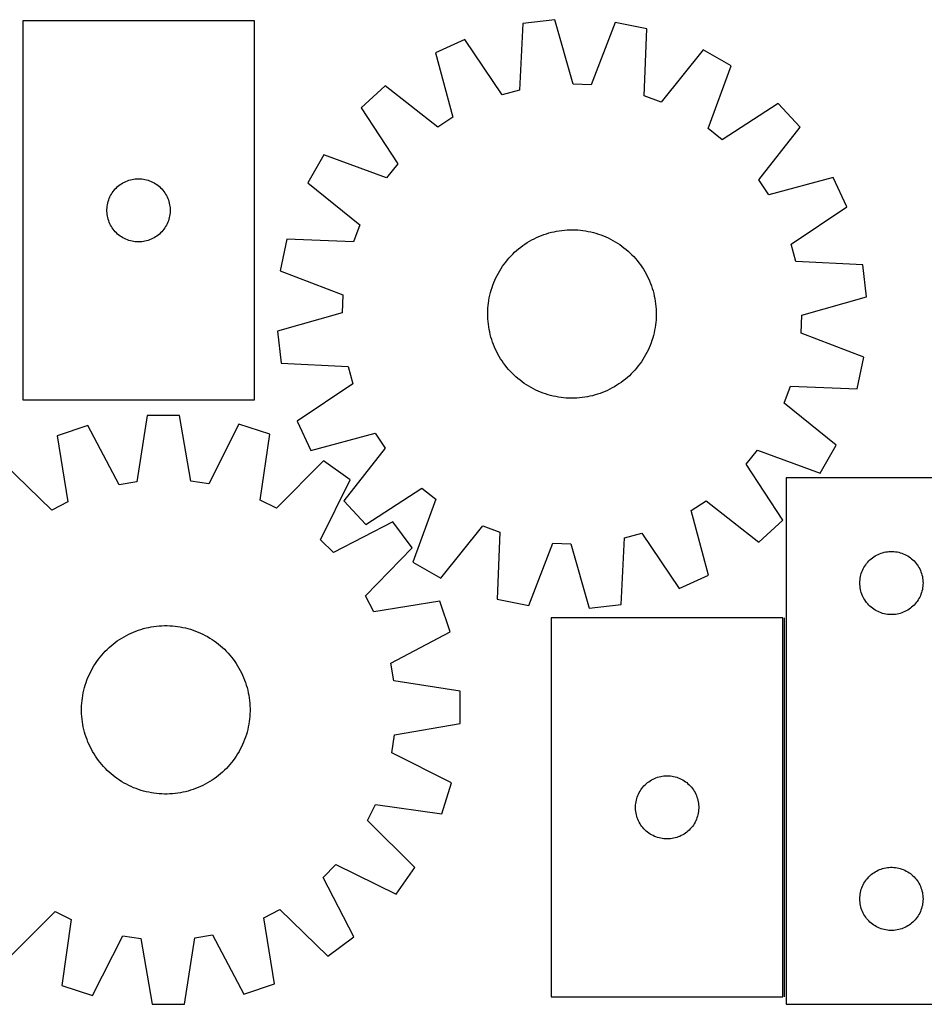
# Model space of a CAD drawing. Header units: millimetres. Extents: x 8 to 1493, y 7 to 474.
# Tile 3 of 4: x 784 to 1214, y 7 to 474. Entities that reach past the tile are written whole.
import ezdxf

# ---------------------------------------------------------------- set-up
doc = ezdxf.new("R2010")
doc.units = ezdxf.units.MM
doc.layers.add('COMMON', color=5, linetype='CONTINUOUS', true_color=0x0000ff)
doc.layers.add('CUT', color=7, linetype='CONTINUOUS', true_color=0x000000)

msp = doc.modelspace()

# ---------------------------------------------------------------- linework, layer by layer
at = {"layer": 'COMMON'}
msp.add_line((1147.307069, 10.062282), (1147.307069, 190.062282), dxfattribs=at)
at = {"layer": 'CUT'}
for p, q in [((785.541404, 473.62527), (785.541404, 293.62527)), ((895.541404, 473.62527), (785.541404, 473.62527)), ((895.541404, 293.62527), (895.541404, 473.62527)), ((1023.006571, 472.435913), (1021.423309, 440.711032)), ((1038.294958, 474.166745), (1023.006571, 472.435913)), ((1046.930534, 443.598762), (1038.294958, 474.166745)), ((1066.805747, 472.901536), (1055.496448, 443.218637)), ((1081.880723, 469.823284), (1066.805747, 472.901536)), ((1080.647618, 438.082865), (1081.880723, 469.823284)), ((995.500229, 464.82888), (981.494966, 458.458389)), ((1013.159176, 438.42554), (995.500229, 464.82888)), ((981.494966, 458.458389), (989.792721, 427.79698)), ((1108.605123, 459.80968), (1088.67682, 435.074331)), ((1121.991046, 452.223665), (1108.605123, 459.80968)), ((1111.009964, 422.417783), (1121.991046, 452.223665)), ((957.685582, 442.723743), (946.334375, 432.337183)), ((982.639319, 423.06959), (957.685582, 442.723743)), ((1021.423309, 440.711032), (1013.159176, 438.42554)), ((1055.496448, 443.218637), (1046.930534, 443.598762)), ((1088.67682, 435.074331), (1080.647618, 438.082865)), ((946.334375, 432.337183), (963.700906, 405.740597)), ((1144.313087, 434.441868), (1117.716501, 417.075338)), ((1154.699648, 423.090661), (1144.313087, 434.441868)), ((989.792721, 427.79698), (982.639319, 423.06959)), ((1117.716501, 417.075338), (1111.009964, 422.417783)), ((1135.045494, 398.136924), (1154.699648, 423.090661)), ((928.552579, 410.015141), (920.966563, 396.629219)), ((958.35846, 399.034059), (928.552579, 410.015141)), ((963.700906, 405.740597), (958.35846, 399.034059)), ((834.534595, 397.370024), (835.250123, 397.661023)), ((835.250123, 397.661023), (835.979682, 397.914801)), ((835.979682, 397.914801), (836.721337, 398.130686)), ((836.721337, 398.130686), (837.473123, 398.308106)), ((837.473123, 398.308106), (838.233045, 398.446589)), ((838.233045, 398.446589), (838.999089, 398.545768)), ((838.999089, 398.545768), (839.769223, 398.605382)), ((839.769223, 398.605382), (840.541404, 398.62527)), ((840.541404, 398.62527), (841.313585, 398.605382)), ((841.313585, 398.605382), (842.083719, 398.545768)), ((842.083719, 398.545768), (842.849763, 398.446589)), ((842.849763, 398.446589), (843.609685, 398.308106)), ((843.609685, 398.308106), (844.361471, 398.130686)), ((844.361471, 398.130686), (845.103127, 397.914801)), ((845.103127, 397.914801), (845.832685, 397.661023)), ((845.832685, 397.661023), (846.548213, 397.370024)), ((1139.772884, 390.983522), (1135.045494, 398.136924)), ((1170.434293, 399.281278), (1139.772884, 390.983522)), ((1176.804784, 385.276014), (1170.434293, 399.281278)), ((828.543815, 392.628484), (829.023197, 393.234168)), ((829.023197, 393.234168), (829.533124, 393.81437)), ((829.533124, 393.81437), (830.072242, 394.367553)), ((830.072242, 394.367553), (830.639122, 394.892249)), ((830.639122, 394.892249), (831.232262, 395.387067)), ((831.232262, 395.387067), (831.850088, 395.850695)), ((831.850088, 395.850695), (832.490961, 396.281904)), ((832.490961, 396.281904), (833.153183, 396.679549)), ((833.153183, 396.679549), (833.834997, 397.042576)), ((833.834997, 397.042576), (834.534595, 397.370024)), ((846.548213, 397.370024), (847.247811, 397.042576)), ((847.247811, 397.042576), (847.929625, 396.679549)), ((847.929625, 396.679549), (848.591847, 396.281904)), ((848.591847, 396.281904), (849.232721, 395.850695)), ((849.232721, 395.850695), (849.850546, 395.387067)), ((849.850546, 395.387067), (850.443686, 394.892249)), ((850.443686, 394.892249), (851.010566, 394.367553)), ((851.010566, 394.367553), (851.549685, 393.81437)), ((851.549685, 393.81437), (852.059611, 393.234168)), ((852.059611, 393.234168), (852.538993, 392.628484)), ((920.966563, 396.629219), (945.701912, 376.700916)), ((826.139156, 387.817555), (826.374066, 388.553406)), ((826.374066, 388.553406), (826.646545, 389.276189)), ((826.646545, 389.276189), (826.95587, 389.983986)), ((826.95587, 389.983986), (827.301222, 390.674921)), ((827.301222, 390.674921), (827.681685, 391.347162)), ((827.681685, 391.347162), (828.096249, 391.998926)), ((828.096249, 391.998926), (828.543815, 392.628484)), ((852.538993, 392.628484), (852.986559, 391.998926)), ((852.986559, 391.998926), (853.401123, 391.347162)), ((853.401123, 391.347162), (853.781586, 390.674921)), ((853.781586, 390.674921), (854.126938, 389.983986)), ((854.126938, 389.983986), (854.436264, 389.276189)), ((854.436264, 389.276189), (854.708743, 388.553406)), ((854.708743, 388.553406), (854.943652, 387.817555)), ((825.546377, 384.011489), (825.586141, 384.782902)), ((825.546377, 383.239052), (825.546377, 384.011489)), ((825.586141, 384.782902), (825.665564, 385.551246)), ((825.665564, 385.551246), (825.784435, 386.314482)), ((825.784435, 386.314482), (825.942438, 387.070586)), ((825.942438, 387.070586), (826.139156, 387.817555)), ((854.943652, 387.817555), (855.14037, 387.070586)), ((855.14037, 387.070586), (855.298373, 386.314482)), ((855.298373, 386.314482), (855.417244, 385.551246)), ((855.417244, 385.551246), (855.496667, 384.782902)), ((855.496667, 384.782902), (855.536431, 384.011489)), ((855.536431, 384.011489), (855.536431, 383.239052)), ((1150.401444, 367.617067), (1176.804784, 385.276014)), ((825.586141, 382.467638), (825.546377, 383.239052)), ((825.665564, 381.699295), (825.586141, 382.467638)), ((825.784435, 380.936059), (825.665564, 381.699295)), ((825.942438, 380.179954), (825.784435, 380.936059)), ((826.139156, 379.432986), (825.942438, 380.179954)), ((826.374066, 378.697135), (826.139156, 379.432986)), ((854.943652, 379.432986), (854.708743, 378.697135)), ((855.14037, 380.179954), (854.943652, 379.432986)), ((855.298373, 380.936059), (855.14037, 380.179954)), ((855.417244, 381.699295), (855.298373, 380.936059)), ((855.496667, 382.467638), (855.417244, 381.699295)), ((855.536431, 383.239052), (855.496667, 382.467638)), ((826.646545, 377.974352), (826.374066, 378.697135)), ((826.95587, 377.266554), (826.646545, 377.974352)), ((827.301222, 376.575619), (826.95587, 377.266554)), ((827.681685, 375.903378), (827.301222, 376.575619)), ((828.096249, 375.251614), (827.681685, 375.903378)), ((828.543815, 374.622056), (828.096249, 375.251614)), ((829.023197, 374.016373), (828.543815, 374.622056)), ((852.538993, 374.622056), (852.059611, 374.016373)), ((852.986559, 375.251614), (852.538993, 374.622056)), ((853.401123, 375.903378), (852.986559, 375.251614)), ((853.781586, 376.575619), (853.401123, 375.903378)), ((854.126938, 377.266554), (853.781586, 376.575619)), ((854.436264, 377.974352), (854.126938, 377.266554)), ((854.708743, 378.697135), (854.436264, 377.974352)), ((945.701912, 376.700916), (942.693379, 368.671713)), ((1040.319374, 373.938966), (1041.564307, 374.109701)), ((1041.564307, 374.109701), (1042.813987, 374.241248)), ((1042.813987, 374.241248), (1044.067184, 374.333477)), ((1044.067184, 374.333477), (1045.322658, 374.386296)), ((1045.322658, 374.386296), (1046.579173, 374.399654)), ((1046.579173, 374.399654), (1047.835487, 374.373537)), ((1047.835487, 374.373537), (1049.09036, 374.307971)), ((1049.09036, 374.307971), (1050.342555, 374.203021)), ((1050.342555, 374.203021), (1051.590836, 374.058791)), ((829.533124, 373.43617), (829.023197, 374.016373)), ((830.072242, 372.882987), (829.533124, 373.43617)), ((830.639122, 372.358291), (830.072242, 372.882987)), ((831.232262, 371.863473), (830.639122, 372.358291)), ((831.850088, 371.399845), (831.232262, 371.863473)), ((832.490961, 370.968637), (831.850088, 371.399845)), ((833.153183, 370.570992), (832.490961, 370.968637)), ((833.834997, 370.207964), (833.153183, 370.570992)), ((834.534595, 369.880517), (833.834997, 370.207964)), ((835.250123, 369.589518), (834.534595, 369.880517)), ((835.979682, 369.33574), (835.250123, 369.589518)), ((845.832685, 369.589518), (845.103127, 369.33574)), ((846.548213, 369.880517), (845.832685, 369.589518)), ((847.247811, 370.207964), (846.548213, 369.880517)), ((847.929625, 370.570992), (847.247811, 370.207964)), ((848.591847, 370.968637), (847.929625, 370.570992)), ((849.232721, 371.399845), (848.591847, 370.968637)), ((849.850546, 371.863473), (849.232721, 371.399845)), ((850.443686, 372.358291), (849.850546, 371.863473)), ((851.010566, 372.882987), (850.443686, 372.358291)), ((851.549685, 373.43617), (851.010566, 372.882987)), ((852.059611, 374.016373), (851.549685, 373.43617)), ((910.95296, 369.904819), (907.874708, 354.829842)), ((942.693379, 368.671713), (910.95296, 369.904819)), ((1026.189496, 368.932793), (1027.284152, 369.549829)), ((1027.284152, 369.549829), (1028.39765, 370.132176)), ((1028.39765, 370.132176), (1029.528891, 370.67926)), ((1029.528891, 370.67926), (1030.676758, 371.190542)), ((1030.676758, 371.190542), (1031.840118, 371.665515)), ((1031.840118, 371.665515), (1033.017824, 372.103712)), ((1033.017824, 372.103712), (1034.208712, 372.504701)), ((1034.208712, 372.504701), (1035.411608, 372.868085)), ((1035.411608, 372.868085), (1036.625325, 373.193505)), ((1036.625325, 373.193505), (1037.848664, 373.480641)), ((1037.848664, 373.480641), (1039.080419, 373.72921)), ((1039.080419, 373.72921), (1040.319374, 373.938966)), ((1051.590836, 374.058791), (1052.83397, 373.875422)), ((1052.83397, 373.875422), (1054.070731, 373.653096)), ((1054.070731, 373.653096), (1055.299899, 373.392032)), ((1055.299899, 373.392032), (1056.520259, 373.092488)), ((1056.520259, 373.092488), (1057.730609, 372.754759)), ((1057.730609, 372.754759), (1058.929753, 372.379179)), ((1058.929753, 372.379179), (1060.116508, 371.966118)), ((1060.116508, 371.966118), (1061.289703, 371.515984)), ((1061.289703, 371.515984), (1062.44818, 371.029221)), ((1062.44818, 371.029221), (1063.590795, 370.50631)), ((1063.590795, 370.50631), (1064.716422, 369.947766)), ((1064.716422, 369.947766), (1065.823949, 369.354141)), ((836.721337, 369.119854), (835.979682, 369.33574)), ((837.473123, 368.942435), (836.721337, 369.119854)), ((838.233045, 368.803952), (837.473123, 368.942435)), ((838.999089, 368.704772), (838.233045, 368.803952)), ((839.769223, 368.645159), (838.999089, 368.704772)), ((840.541404, 368.62527), (839.769223, 368.645159)), ((841.313585, 368.645159), (840.541404, 368.62527)), ((842.083719, 368.704772), (841.313585, 368.645159)), ((842.849763, 368.803952), (842.083719, 368.704772)), ((843.609685, 368.942435), (842.849763, 368.803952)), ((844.361471, 369.119854), (843.609685, 368.942435)), ((845.103127, 369.33574), (844.361471, 369.119854)), ((1020.076287, 364.538537), (1021.035933, 365.349762)), ((1021.035933, 365.349762), (1022.020587, 366.130443)), ((1022.020587, 366.130443), (1023.029277, 366.879811)), ((1023.029277, 366.879811), (1024.061008, 367.597125)), ((1024.061008, 367.597125), (1025.11476, 368.281677)), ((1025.11476, 368.281677), (1026.189496, 368.932793)), ((1065.823949, 369.354141), (1066.912284, 368.726021)), ((1066.912284, 368.726021), (1067.980352, 368.064025)), ((1067.980352, 368.064025), (1069.027098, 367.368807)), ((1069.027098, 367.368807), (1070.051491, 366.641054)), ((1070.051491, 366.641054), (1071.05252, 365.881482)), ((1071.05252, 365.881482), (1072.029195, 365.090842)), ((1072.029195, 365.090842), (1072.980554, 364.269914)), ((1152.686937, 359.352934), (1150.401444, 367.617067)), ((1015.685402, 360.053291), (1016.50633, 361.00465)), ((1016.50633, 361.00465), (1017.356735, 361.929754)), ((1017.356735, 361.929754), (1018.23578, 362.827689)), ((1018.23578, 362.827689), (1019.142595, 363.69757)), ((1019.142595, 363.69757), (1020.076287, 364.538537)), ((1072.980554, 364.269914), (1073.905658, 363.419508)), ((1073.905658, 363.419508), (1074.803593, 362.540464)), ((1074.803593, 362.540464), (1075.673474, 361.633648)), ((1075.673474, 361.633648), (1076.514442, 360.699956)), ((1076.514442, 360.699956), (1077.325666, 359.74031)), ((1012.050222, 354.936379), (1012.712218, 356.004447)), ((1012.712218, 356.004447), (1013.407436, 357.051194)), ((1013.407436, 357.051194), (1014.13519, 358.075587)), ((1014.13519, 358.075587), (1014.894762, 359.076615)), ((1014.894762, 359.076615), (1015.685402, 360.053291)), ((1077.325666, 359.74031), (1078.106348, 358.755656)), ((1078.106348, 358.755656), (1078.855715, 357.746966)), ((1078.855715, 357.746966), (1079.573029, 356.715236)), ((1079.573029, 356.715236), (1080.257581, 355.661483)), ((1080.257581, 355.661483), (1080.908697, 354.586748)), ((1184.411817, 357.769672), (1152.686937, 359.352934)), ((1186.142649, 342.481285), (1184.411817, 357.769672)), ((907.874708, 354.829842), (937.557607, 343.520543)), ((1009.747022, 350.472275), (1010.269934, 351.614891)), ((1010.269934, 351.614891), (1010.828477, 352.740518)), ((1010.828477, 352.740518), (1011.422102, 353.848045)), ((1011.422102, 353.848045), (1012.050222, 354.936379)), ((1080.908697, 354.586748), (1081.525733, 353.492091)), ((1081.525733, 353.492091), (1082.10808, 352.378593)), ((1082.10808, 352.378593), (1082.655165, 351.247352)), ((1082.655165, 351.247352), (1083.166446, 350.099485)), ((1008.021484, 345.754705), (1008.397065, 346.953849)), ((1008.397065, 346.953849), (1008.810126, 348.140604)), ((1008.810126, 348.140604), (1009.26026, 349.313798)), ((1009.26026, 349.313798), (1009.747022, 350.472275)), ((1083.166446, 350.099485), (1083.64142, 348.936125)), ((1083.64142, 348.936125), (1084.079617, 347.75842)), ((1084.079617, 347.75842), (1084.480605, 346.567531)), ((1084.480605, 346.567531), (1084.843989, 345.364635)), ((937.557607, 343.520543), (937.177482, 334.95463)), ((1006.900821, 340.858066), (1007.123147, 342.094827)), ((1007.123147, 342.094827), (1007.384211, 343.323994)), ((1007.384211, 343.323994), (1007.683756, 344.544355)), ((1007.683756, 344.544355), (1008.021484, 345.754705)), ((1084.843989, 345.364635), (1085.16941, 344.150919)), ((1085.16941, 344.150919), (1085.456546, 342.927579)), ((1085.456546, 342.927579), (1085.705114, 341.695824)), ((1085.705114, 341.695824), (1085.91487, 340.456869)), ((1155.574666, 333.845709), (1186.142649, 342.481285)), ((1006.402706, 335.859582), (1006.468272, 337.114456)), ((1006.468272, 337.114456), (1006.573222, 338.366651)), ((1006.573222, 338.366651), (1006.717452, 339.614932)), ((1006.717452, 339.614932), (1006.900821, 340.858066)), ((1085.91487, 340.456869), (1086.085605, 339.211937)), ((1086.085605, 339.211937), (1086.217152, 337.962256)), ((1086.217152, 337.962256), (1086.309381, 336.70906)), ((1086.309381, 336.70906), (1086.3622, 335.453585)), ((937.177482, 334.95463), (906.609499, 326.319054)), ((1006.376589, 334.603268), (1006.402706, 335.859582)), ((1006.389947, 333.346754), (1006.376589, 334.603268)), ((1006.442767, 332.091279), (1006.389947, 333.346754)), ((1006.534995, 330.838083), (1006.442767, 332.091279)), ((1086.349441, 332.940757), (1086.283876, 331.685883)), ((1086.375558, 334.197071), (1086.349441, 332.940757)), ((1086.3622, 335.453585), (1086.375558, 334.197071)), ((1155.194541, 325.279796), (1155.574666, 333.845709)), ((1006.666542, 329.588402), (1006.534995, 330.838083)), ((1006.837278, 328.34347), (1006.666542, 329.588402)), ((1007.047033, 327.104515), (1006.837278, 328.34347)), ((1085.851327, 327.942273), (1085.629, 326.705512)), ((1086.034695, 329.185407), (1085.851327, 327.942273)), ((1086.178926, 330.433688), (1086.034695, 329.185407)), ((1086.283876, 331.685883), (1086.178926, 330.433688)), ((906.609499, 326.319054), (908.340331, 311.030667)), ((1007.295602, 325.87276), (1007.047033, 327.104515)), ((1007.582738, 324.64942), (1007.295602, 325.87276)), ((1007.908159, 323.435704), (1007.582738, 324.64942)), ((1008.271543, 322.232808), (1007.908159, 323.435704)), ((1084.730663, 323.045634), (1084.355083, 321.84649)), ((1085.068392, 324.255984), (1084.730663, 323.045634)), ((1085.367936, 325.476345), (1085.068392, 324.255984)), ((1085.629, 326.705512), (1085.367936, 325.476345)), ((1184.87744, 313.970497), (1155.194541, 325.279796)), ((1008.672531, 321.041919), (1008.271543, 322.232808)), ((1009.110728, 319.864214), (1008.672531, 321.041919)), ((1009.585702, 318.700854), (1009.110728, 319.864214)), ((1010.096983, 317.552987), (1009.585702, 318.700854)), ((1083.005125, 318.328064), (1082.482214, 317.185448)), ((1083.491888, 319.486541), (1083.005125, 318.328064)), ((1083.942022, 320.659735), (1083.491888, 319.486541)), ((1084.355083, 321.84649), (1083.942022, 320.659735)), ((1010.644067, 316.421746), (1010.096983, 317.552987)), ((1011.226415, 315.308248), (1010.644067, 316.421746)), ((1011.843451, 314.213591), (1011.226415, 315.308248)), ((1012.494566, 313.138856), (1011.843451, 314.213591)), ((1080.701925, 313.86396), (1080.03993, 312.795892)), ((1081.330046, 314.952294), (1080.701925, 313.86396)), ((1081.92367, 316.059821), (1081.330046, 314.952294)), ((1082.482214, 317.185448), (1081.92367, 316.059821)), ((1181.799188, 298.89552), (1184.87744, 313.970497)), ((908.340331, 311.030667), (940.065211, 309.447405)), ((940.065211, 309.447405), (942.350703, 301.183272)), ((1013.179119, 312.085103), (1012.494566, 313.138856)), ((1013.896433, 311.053373), (1013.179119, 312.085103)), ((1014.6458, 310.044683), (1013.896433, 311.053373)), ((1015.426481, 309.060029), (1014.6458, 310.044683)), ((1016.237706, 308.100383), (1015.426481, 309.060029)), ((1077.066746, 308.747048), (1076.245818, 307.795689)), ((1077.857386, 309.723724), (1077.066746, 308.747048)), ((1078.616958, 310.724752), (1077.857386, 309.723724)), ((1079.344712, 311.749145), (1078.616958, 310.724752)), ((1080.03993, 312.795892), (1079.344712, 311.749145)), ((1017.078674, 307.166691), (1016.237706, 308.100383)), ((1017.948555, 306.259876), (1017.078674, 307.166691)), ((1018.84649, 305.380831), (1017.948555, 306.259876)), ((1019.771593, 304.530425), (1018.84649, 305.380831)), ((1020.722953, 303.709497), (1019.771593, 304.530425)), ((1072.675861, 304.261802), (1071.716214, 303.450577)), ((1073.609552, 305.102769), (1072.675861, 304.261802)), ((1074.516368, 305.97265), (1073.609552, 305.102769)), ((1075.395412, 306.870585), (1074.516368, 305.97265)), ((1076.245818, 307.795689), (1075.395412, 306.870585)), ((942.350703, 301.183272), (915.947364, 283.524325)), ((1021.699628, 302.918857), (1020.722953, 303.709497)), ((1022.700656, 302.159285), (1021.699628, 302.918857)), ((1023.725049, 301.431532), (1022.700656, 302.159285)), ((1024.771796, 300.736314), (1023.725049, 301.431532)), ((1025.839864, 300.074318), (1024.771796, 300.736314)), ((1026.928198, 299.446198), (1025.839864, 300.074318)), ((1028.035725, 298.852573), (1026.928198, 299.446198)), ((1066.562652, 299.867546), (1065.467995, 299.25051)), ((1067.637387, 300.518662), (1066.562652, 299.867546)), ((1068.69114, 301.203214), (1067.637387, 300.518662)), ((1069.72287, 301.920528), (1068.69114, 301.203214)), ((1070.73156, 302.669896), (1069.72287, 301.920528)), ((1071.716214, 303.450577), (1070.73156, 302.669896)), ((1147.050236, 292.099423), (1150.058769, 300.128626)), ((1150.058769, 300.128626), (1181.799188, 298.89552)), ((1029.161352, 298.294029), (1028.035725, 298.852573)), ((1030.303968, 297.771118), (1029.161352, 298.294029)), ((1031.462445, 297.284355), (1030.303968, 297.771118)), ((1032.63564, 296.834221), (1031.462445, 297.284355)), ((1033.822395, 296.42116), (1032.63564, 296.834221)), ((1035.021539, 296.04558), (1033.822395, 296.42116)), ((1036.231888, 295.707851), (1035.021539, 296.04558)), ((1037.452249, 295.408307), (1036.231888, 295.707851)), ((1038.681416, 295.147243), (1037.452249, 295.408307)), ((1039.918177, 294.924917), (1038.681416, 295.147243)), ((1041.161312, 294.741548), (1039.918177, 294.924917)), ((1042.409592, 294.597318), (1041.161312, 294.741548)), ((1043.661787, 294.492368), (1042.409592, 294.597318)), ((1051.187841, 294.690638), (1049.93816, 294.559091)), ((1052.432773, 294.861373), (1051.187841, 294.690638)), ((1053.671728, 295.071129), (1052.432773, 294.861373)), ((1054.903483, 295.319698), (1053.671728, 295.071129)), ((1056.126823, 295.606834), (1054.903483, 295.319698)), ((1057.34054, 295.932254), (1056.126823, 295.606834)), ((1058.543436, 296.295638), (1057.34054, 295.932254)), ((1059.734324, 296.696627), (1058.543436, 296.295638)), ((1060.91203, 297.134824), (1059.734324, 296.696627)), ((1062.07539, 297.609797), (1060.91203, 297.134824)), ((1063.223257, 298.121079), (1062.07539, 297.609797)), ((1064.354497, 298.668163), (1063.223257, 298.121079)), ((1065.467995, 299.25051), (1064.354497, 298.668163)), ((785.541404, 293.62527), (895.541404, 293.62527)), ((1044.916661, 294.426802), (1043.661787, 294.492368)), ((1046.172975, 294.400685), (1044.916661, 294.426802)), ((1047.429489, 294.414043), (1046.172975, 294.400685)), ((1048.684964, 294.466862), (1047.429489, 294.414043)), ((1049.93816, 294.559091), (1048.684964, 294.466862)), ((1171.785585, 272.17112), (1147.050236, 292.099423)), ((844.638541, 286.119606), (839.760074, 254.732104)), ((860.024048, 286.248903), (844.638541, 286.119606)), ((865.429335, 254.947823), (860.024048, 286.248903)), ((816.489566, 281.418432), (801.897034, 276.54108)), ((831.302865, 253.319661), (816.489566, 281.418432)), ((888.248056, 282.021474), (873.909087, 253.677714)), ((902.920498, 277.390059), (888.248056, 282.021474)), ((915.947364, 283.524325), (922.317854, 269.519062)), ((801.897034, 276.54108), (806.956608, 245.182263)), ((898.388666, 245.950637), (902.920498, 277.390059)), ((922.317854, 269.519062), (952.979264, 277.816817)), ((952.979264, 277.816817), (957.706653, 270.663415)), ((1164.199569, 258.785198), (1171.785585, 272.17112)), ((957.706653, 270.663415), (938.0525, 245.709678)), ((1129.051242, 263.059742), (1134.393687, 269.76628)), ((1134.393687, 269.76628), (1164.199569, 258.785198)), ((799.349794, 241.225529), (776.578511, 263.371486)), ((928.456778, 264.647837), (906.060905, 242.122305)), ((940.979913, 255.709066), (928.456778, 264.647837)), ((1146.417773, 236.463156), (1129.051242, 263.059742)), ((839.760074, 254.732104), (831.302865, 253.319661)), ((873.909087, 253.677714), (865.429335, 254.947823)), ((926.954569, 227.208812), (940.979913, 255.709066)), ((1248.057069, 256.622588), (1148.057069, 256.622588)), ((1148.057069, 256.622588), (1148.057069, 6.622588)), ((948.439061, 234.358471), (975.035646, 251.725001)), ((975.035646, 251.725001), (981.742184, 246.382556)), ((806.956608, 245.182263), (799.349794, 241.225529)), ((906.060905, 242.122305), (898.388666, 245.950637)), ((938.0525, 245.709678), (948.439061, 234.358471)), ((981.742184, 246.382556), (970.761102, 216.576674)), ((1102.959427, 241.003359), (1110.112828, 245.730749)), ((1110.112828, 245.730749), (1135.066566, 226.076596)), ((1111.257182, 210.34195), (1102.959427, 241.003359)), ((961.328796, 235.699348), (933.068282, 221.196999)), ((970.476773, 223.32821), (961.328796, 235.699348)), ((1135.066566, 226.076596), (1146.417773, 236.463156)), ((984.147024, 208.990659), (1004.075327, 233.726008)), ((1004.075327, 233.726008), (1012.10453, 230.717474)), ((1012.10453, 230.717474), (1010.871425, 198.977055)), ((1071.328839, 228.089307), (1079.592972, 230.374799)), ((1079.592972, 230.374799), (1097.251919, 203.971459)), ((933.068282, 221.196999), (926.954569, 227.208812)), ((1025.946401, 195.898803), (1037.2557, 225.581702)), ((1037.2557, 225.581702), (1045.821614, 225.201577)), ((1045.821614, 225.201577), (1054.45719, 194.633594)), ((1069.745576, 196.364426), (1071.328839, 228.089307)), ((948.330815, 200.556927), (970.476773, 223.32821)), ((1190.335177, 219.482308), (1191.007417, 219.86277)), ((1191.007417, 219.86277), (1191.698353, 220.208122)), ((1191.698353, 220.208122), (1192.40615, 220.517448)), ((1192.40615, 220.517448), (1193.128933, 220.789927)), ((1193.128933, 220.789927), (1193.864784, 221.024836)), ((1193.864784, 221.024836), (1194.611752, 221.221554)), ((1194.611752, 221.221554), (1195.367857, 221.379558)), ((1195.367857, 221.379558), (1196.131093, 221.498428)), ((1196.131093, 221.498428), (1196.899437, 221.577851)), ((1196.899437, 221.577851), (1197.67085, 221.617615)), ((1197.67085, 221.617615), (1198.443287, 221.617615)), ((1198.443287, 221.617615), (1199.2147, 221.577851)), ((1199.2147, 221.577851), (1199.983044, 221.498428)), ((1199.983044, 221.498428), (1200.74628, 221.379558)), ((1200.74628, 221.379558), (1201.502385, 221.221554)), ((1201.502385, 221.221554), (1202.249353, 221.024836)), ((1202.249353, 221.024836), (1202.985204, 220.789927)), ((1202.985204, 220.789927), (1203.707987, 220.517448)), ((1203.707987, 220.517448), (1204.415784, 220.208122)), ((1204.415784, 220.208122), (1205.10672, 219.86277)), ((1205.10672, 219.86277), (1205.778961, 219.482308)), ((970.761102, 216.576674), (984.147024, 208.990659)), ((1185.400435, 214.673031), (1185.831644, 215.313905)), ((1185.831644, 215.313905), (1186.295271, 215.93173)), ((1186.295271, 215.93173), (1186.79009, 216.52487)), ((1186.79009, 216.52487), (1187.314786, 217.091751)), ((1187.314786, 217.091751), (1187.867968, 217.630869)), ((1187.867968, 217.630869), (1188.448171, 218.140795)), ((1188.448171, 218.140795), (1189.053854, 218.620177)), ((1189.053854, 218.620177), (1189.683413, 219.067743)), ((1189.683413, 219.067743), (1190.335177, 219.482308)), ((1205.778961, 219.482308), (1206.430724, 219.067743)), ((1206.430724, 219.067743), (1207.060283, 218.620177)), ((1207.060283, 218.620177), (1207.665966, 218.140795)), ((1207.665966, 218.140795), (1208.246169, 217.630869)), ((1208.246169, 217.630869), (1208.799351, 217.091751)), ((1208.799351, 217.091751), (1209.324048, 216.52487)), ((1209.324048, 216.52487), (1209.818866, 215.93173)), ((1209.818866, 215.93173), (1210.282494, 215.313905)), ((1210.282494, 215.313905), (1210.713702, 214.673031)), ((1183.374233, 209.690869), (1183.551653, 210.442655)), ((1183.551653, 210.442655), (1183.767538, 211.184311)), ((1183.767538, 211.184311), (1184.021316, 211.91387)), ((1184.021316, 211.91387), (1184.312315, 212.629397)), ((1184.312315, 212.629397), (1184.639762, 213.328995)), ((1184.639762, 213.328995), (1185.00279, 214.010809)), ((1185.00279, 214.010809), (1185.400435, 214.673031)), ((1210.713702, 214.673031), (1211.111347, 214.010809)), ((1211.111347, 214.010809), (1211.474375, 213.328995)), ((1211.474375, 213.328995), (1211.801822, 212.629397)), ((1211.801822, 212.629397), (1212.092821, 211.91387)), ((1212.092821, 211.91387), (1212.346599, 211.184311)), ((1212.346599, 211.184311), (1212.562484, 210.442655)), ((1212.562484, 210.442655), (1212.739904, 209.690869)), ((1097.251919, 203.971459), (1111.257182, 210.34195)), ((1183.057069, 206.622588), (1183.076957, 207.39477)), ((1183.076957, 205.850407), (1183.057069, 206.622588)), ((1183.076957, 207.39477), (1183.13657, 208.164903)), ((1183.13657, 205.080273), (1183.076957, 205.850407)), ((1183.13657, 208.164903), (1183.23575, 208.930947)), ((1183.23575, 208.930947), (1183.374233, 209.690869)), ((1212.739904, 209.690869), (1212.878387, 208.930947)), ((1212.878387, 208.930947), (1212.977567, 208.164903)), ((1212.977567, 208.164903), (1213.03718, 207.39477)), ((1213.03718, 205.850407), (1212.977567, 205.080273)), ((1213.03718, 207.39477), (1213.057069, 206.622588)), ((1213.057069, 206.622588), (1213.03718, 205.850407)), ((1183.23575, 204.31423), (1183.13657, 205.080273)), ((1183.374233, 203.554307), (1183.23575, 204.31423)), ((1183.551653, 202.802521), (1183.374233, 203.554307)), ((1183.767538, 202.060866), (1183.551653, 202.802521)), ((1184.021316, 201.331307), (1183.767538, 202.060866)), ((1184.312315, 200.61578), (1184.021316, 201.331307)), ((1212.092821, 201.331307), (1211.801822, 200.61578)), ((1212.346599, 202.060866), (1212.092821, 201.331307)), ((1212.562484, 202.802521), (1212.346599, 202.060866)), ((1212.739904, 203.554307), (1212.562484, 202.802521)), ((1212.878387, 204.31423), (1212.739904, 203.554307)), ((1212.977567, 205.080273), (1212.878387, 204.31423)), ((952.287549, 192.950113), (948.330815, 200.556927)), ((983.646367, 198.009687), (952.287549, 192.950113)), ((988.523719, 183.417155), (983.646367, 198.009687)), ((1010.871425, 198.977055), (1025.946401, 195.898803)), ((1184.639762, 199.916181), (1184.312315, 200.61578)), ((1185.00279, 199.234367), (1184.639762, 199.916181)), ((1185.400435, 198.572145), (1185.00279, 199.234367)), ((1185.831644, 197.931272), (1185.400435, 198.572145)), ((1186.295271, 197.313446), (1185.831644, 197.931272)), ((1186.79009, 196.720306), (1186.295271, 197.313446)), ((1187.314786, 196.153426), (1186.79009, 196.720306)), ((1209.324048, 196.720306), (1208.799351, 196.153426)), ((1209.818866, 197.313446), (1209.324048, 196.720306)), ((1210.282494, 197.931272), (1209.818866, 197.313446)), ((1210.713702, 198.572145), (1210.282494, 197.931272)), ((1211.111347, 199.234367), (1210.713702, 198.572145)), ((1211.474375, 199.916181), (1211.111347, 199.234367)), ((1211.801822, 200.61578), (1211.474375, 199.916181)), ((1054.45719, 194.633594), (1069.745576, 196.364426)), ((1187.867968, 195.614308), (1187.314786, 196.153426)), ((1188.448171, 195.104382), (1187.867968, 195.614308)), ((1189.053854, 194.625), (1188.448171, 195.104382)), ((1189.683413, 194.177433), (1189.053854, 194.625)), ((1190.335177, 193.762869), (1189.683413, 194.177433)), ((1191.007417, 193.382406), (1190.335177, 193.762869)), ((1191.698353, 193.037054), (1191.007417, 193.382406)), ((1192.40615, 192.727729), (1191.698353, 193.037054)), ((1193.128933, 192.45525), (1192.40615, 192.727729)), ((1193.864784, 192.22034), (1193.128933, 192.45525)), ((1194.611752, 192.023623), (1193.864784, 192.22034)), ((1195.367857, 191.865619), (1194.611752, 192.023623)), ((1196.131093, 191.746748), (1195.367857, 191.865619)), ((1196.899437, 191.667325), (1196.131093, 191.746748)), ((1199.983044, 191.746748), (1199.2147, 191.667325)), ((1200.74628, 191.865619), (1199.983044, 191.746748)), ((1201.502385, 192.023623), (1200.74628, 191.865619)), ((1202.249353, 192.22034), (1201.502385, 192.023623)), ((1202.985204, 192.45525), (1202.249353, 192.22034)), ((1203.707987, 192.727729), (1202.985204, 192.45525)), ((1204.415784, 193.037054), (1203.707987, 192.727729)), ((1205.10672, 193.382406), (1204.415784, 193.037054)), ((1205.778961, 193.762869), (1205.10672, 193.382406)), ((1206.430724, 194.177433), (1205.778961, 193.762869)), ((1207.060283, 194.625), (1206.430724, 194.177433)), ((1207.665966, 195.104382), (1207.060283, 194.625)), ((1208.246169, 195.614308), (1207.665966, 195.104382)), ((1208.799351, 196.153426), (1208.246169, 195.614308)), ((1036.557068, 190.062282), (1036.557068, 10.062282)), ((1146.557068, 190.062282), (1036.557068, 190.062282)), ((1146.557068, 10.062282), (1146.557068, 190.062282)), ((1197.67085, 191.627561), (1196.899437, 191.667325)), ((1198.443287, 191.627561), (1197.67085, 191.627561)), ((1199.2147, 191.667325), (1198.443287, 191.627561)), ((835.888698, 182.312143), (837.025396, 182.847796)), ((837.025396, 182.847796), (838.178358, 183.34748)), ((838.178358, 183.34748), (839.346448, 183.810702)), ((839.346448, 183.810702), (840.52851, 184.237005)), ((840.52851, 184.237005), (841.723381, 184.625968)), ((841.723381, 184.625968), (842.929879, 184.977207)), ((842.929879, 184.977207), (844.146814, 185.290376)), ((844.146814, 185.290376), (845.372986, 185.565165)), ((845.372986, 185.565165), (846.607184, 185.801304)), ((846.607184, 185.801304), (847.848191, 185.99856)), ((847.848191, 185.99856), (849.094781, 186.156737)), ((849.094781, 186.156737), (850.345724, 186.275679)), ((850.345724, 186.275679), (851.599787, 186.35527)), ((851.599787, 186.35527), (852.85573, 186.395431)), ((852.85573, 186.395431), (854.112315, 186.396121)), ((854.112315, 186.396121), (855.368302, 186.357341)), ((855.368302, 186.357341), (856.622451, 186.279129)), ((856.622451, 186.279129), (857.873524, 186.161562)), ((857.873524, 186.161562), (859.120288, 186.004755)), ((859.120288, 186.004755), (860.36151, 185.808864)), ((860.36151, 185.808864), (861.595967, 185.574081)), ((861.595967, 185.574081), (862.82244, 185.30064)), ((862.82244, 185.30064), (864.03972, 184.988809)), ((864.03972, 184.988809), (865.246603, 184.638896)), ((865.246603, 184.638896), (866.4419, 184.251247)), ((866.4419, 184.251247), (867.624431, 183.826243)), ((867.624431, 183.826243), (868.793028, 183.364306)), ((868.793028, 183.364306), (869.946539, 182.865889)), ((869.946539, 182.865889), (871.083826, 182.331486)), ((960.424948, 168.603855), (988.523719, 183.417155)), ((828.479144, 177.604183), (829.471618, 178.374899)), ((829.471618, 178.374899), (830.487811, 179.11406)), ((830.487811, 179.11406), (831.52672, 179.820937)), ((831.52672, 179.820937), (832.58732, 180.494832)), ((832.58732, 180.494832), (833.668564, 181.13508)), ((833.668564, 181.13508), (834.769385, 181.74105)), ((834.769385, 181.74105), (835.888698, 182.312143)), ((871.083826, 182.331486), (872.203765, 181.761624)), ((872.203765, 181.761624), (873.305252, 181.156864)), ((873.305252, 181.156864), (874.387199, 180.517805)), ((874.387199, 180.517805), (875.448539, 179.845076)), ((875.448539, 179.845076), (876.488224, 179.139342)), ((876.488224, 179.139342), (877.505229, 178.401298)), ((877.505229, 178.401298), (878.498549, 177.631674)), ((823.075492, 172.361918), (823.905969, 173.304953)), ((823.905969, 173.304953), (824.765657, 174.221437)), ((824.765657, 174.221437), (825.653709, 175.110466)), ((825.653709, 175.110466), (826.569247, 175.971161)), ((826.569247, 175.971161), (827.511369, 176.802674)), ((827.511369, 176.802674), (828.479144, 177.604183)), ((878.498549, 177.631674), (879.467205, 176.831228)), ((879.467205, 176.831228), (880.41024, 176.000752)), ((880.41024, 176.000752), (881.326724, 175.141063)), ((881.326724, 175.141063), (882.215753, 174.253012)), ((882.215753, 174.253012), (883.076448, 173.337473)), ((883.076448, 173.337473), (883.90796, 172.395352)), ((819.388916, 167.281912), (820.061645, 168.343252)), ((820.061645, 168.343252), (820.767379, 169.382937)), ((820.767379, 169.382937), (821.505423, 170.399942)), ((821.505423, 170.399942), (822.275047, 171.393262)), ((822.275047, 171.393262), (823.075492, 172.361918)), ((883.90796, 172.395352), (884.70947, 171.427576)), ((884.70947, 171.427576), (885.480186, 170.435102)), ((885.480186, 170.435102), (886.219347, 169.41891)), ((886.219347, 169.41891), (886.926224, 168.380001)), ((886.926224, 168.380001), (887.600119, 167.319401)), ((961.837391, 160.146647), (960.424948, 168.603855)), ((817.040832, 162.841253), (817.575235, 163.978539)), ((817.575235, 163.978539), (818.145097, 165.098478)), ((818.145097, 165.098478), (818.749856, 166.199965)), ((818.749856, 166.199965), (819.388916, 167.281912)), ((887.600119, 167.319401), (888.240367, 166.238157)), ((888.240367, 166.238157), (888.846337, 165.137335)), ((888.846337, 165.137335), (889.41743, 164.018023)), ((889.41743, 164.018023), (889.953083, 162.881325)), ((815.267825, 158.141316), (815.655474, 159.336613)), ((815.655474, 159.336613), (816.080477, 160.519144)), ((816.080477, 160.519144), (816.542415, 161.687741)), ((816.542415, 161.687741), (817.040832, 162.841253)), ((889.953083, 162.881325), (890.452767, 161.728362)), ((890.452767, 161.728362), (890.915989, 160.560273)), ((890.915989, 160.560273), (891.342292, 159.37821)), ((891.342292, 159.37821), (891.731255, 158.18334)), ((993.224893, 155.26818), (961.837391, 160.146647)), ((814.097857, 153.256223), (814.332639, 154.49068)), ((814.332639, 154.49068), (814.606081, 155.717154)), ((814.606081, 155.717154), (814.917912, 156.934433)), ((814.917912, 156.934433), (815.267825, 158.141316)), ((891.731255, 158.18334), (892.082494, 156.976842)), ((892.082494, 156.976842), (892.395663, 155.759907)), ((892.395663, 155.759907), (892.670452, 154.533735)), ((892.670452, 154.533735), (892.906591, 153.299536)), ((993.35419, 139.882673), (993.224893, 155.26818)), ((813.627592, 149.517164), (813.745159, 150.768238)), ((813.745159, 150.768238), (813.901966, 152.015001)), ((813.901966, 152.015001), (814.097857, 153.256223)), ((892.906591, 153.299536), (893.103847, 152.05853)), ((893.103847, 152.05853), (893.262024, 150.81194)), ((893.262024, 150.81194), (893.380966, 149.560996)), ((813.510599, 147.007028), (813.549379, 148.263015)), ((813.51129, 145.750443), (813.510599, 147.007028)), ((813.55145, 144.4945), (813.51129, 145.750443)), ((813.549379, 148.263015), (813.627592, 149.517164)), ((893.380966, 149.560996), (893.460557, 148.306934)), ((893.460557, 148.306934), (893.500718, 147.050991)), ((893.501408, 145.794406), (893.462628, 144.538419)), ((893.500718, 147.050991), (893.501408, 145.794406)), ((813.631041, 143.240437), (813.55145, 144.4945)), ((813.749984, 141.989494), (813.631041, 143.240437)), ((813.908161, 140.742904), (813.749984, 141.989494)), ((814.105416, 139.501897), (813.908161, 140.742904)), ((893.110042, 140.786433), (892.914151, 139.54521)), ((893.266848, 142.033196), (893.110042, 140.786433)), ((893.384416, 143.28427), (893.266848, 142.033196)), ((893.462628, 144.538419), (893.384416, 143.28427)), ((814.341555, 138.267699), (814.105416, 139.501897)), ((814.616345, 137.041527), (814.341555, 138.267699)), ((814.929514, 135.824592), (814.616345, 137.041527)), ((815.280753, 134.618094), (814.929514, 135.824592)), ((892.094096, 135.867001), (891.744183, 134.660118)), ((892.405927, 137.08428), (892.094096, 135.867001)), ((892.679368, 138.310753), (892.405927, 137.08428)), ((892.914151, 139.54521), (892.679368, 138.310753)), ((962.05311, 134.477386), (993.35419, 139.882673)), ((815.669716, 133.423224), (815.280753, 134.618094)), ((816.096019, 132.241161), (815.669716, 133.423224)), ((816.559241, 131.073071), (816.096019, 132.241161)), ((817.058925, 129.920109), (816.559241, 131.073071)), ((890.469592, 131.113692), (889.971176, 129.960181)), ((890.93153, 132.28229), (890.469592, 131.113692)), ((891.356533, 133.464821), (890.93153, 132.28229)), ((891.744183, 134.660118), (891.356533, 133.464821)), ((960.783001, 125.997633), (962.05311, 134.477386)), ((817.594578, 128.783411), (817.058925, 129.920109)), ((818.165671, 127.664099), (817.594578, 128.783411)), ((818.771641, 126.563277), (818.165671, 127.664099)), ((819.411889, 125.482033), (818.771641, 126.563277)), ((888.262151, 126.601469), (887.623092, 125.519522)), ((888.866911, 127.702956), (888.262151, 126.601469)), ((889.436773, 128.822895), (888.866911, 127.702956)), ((889.971176, 129.960181), (889.436773, 128.822895)), ((820.085784, 124.421433), (819.411889, 125.482033)), ((820.792661, 123.382524), (820.085784, 124.421433)), ((821.531822, 122.366331), (820.792661, 123.382524)), ((822.302538, 121.373858), (821.531822, 122.366331)), ((885.506585, 122.401492), (884.736961, 121.408171)), ((886.244628, 123.418496), (885.506585, 122.401492)), ((886.950363, 124.458182), (886.244628, 123.418496)), ((887.623092, 125.519522), (886.950363, 124.458182)), ((989.126761, 111.658664), (960.783001, 125.997633)), ((823.104047, 120.406082), (822.302538, 121.373858)), ((823.93556, 119.46396), (823.104047, 120.406082)), ((824.796255, 118.548422), (823.93556, 119.46396)), ((825.685283, 117.66037), (824.796255, 118.548422)), ((826.601767, 116.800682), (825.685283, 117.66037)), ((881.358299, 117.690968), (880.44276, 116.830273)), ((882.24635, 118.579996), (881.358299, 117.690968)), ((883.106039, 119.49648), (882.24635, 118.579996)), ((883.936515, 120.439516), (883.106039, 119.49648)), ((884.736961, 121.408171), (883.936515, 120.439516)), ((827.544803, 115.970205), (826.601767, 116.800682)), ((828.513458, 115.16976), (827.544803, 115.970205)), ((829.506779, 114.400136), (828.513458, 115.16976)), ((830.523783, 113.662092), (829.506779, 114.400136)), ((831.563469, 112.956358), (830.523783, 113.662092)), ((832.624809, 112.283629), (831.563469, 112.956358)), ((833.706756, 111.644569), (832.624809, 112.283629)), ((874.424688, 112.306602), (873.343443, 111.666354)), ((875.485288, 112.980497), (874.424688, 112.306602)), ((876.524197, 113.687374), (875.485288, 112.980497)), ((877.540389, 114.426535), (876.524197, 113.687374)), ((878.532863, 115.197251), (877.540389, 114.426535)), ((879.500639, 115.99876), (878.532863, 115.197251)), ((880.44276, 116.830273), (879.500639, 115.99876)), ((1082.247925, 111.824079), (1082.865751, 112.287707)), ((1082.865751, 112.287707), (1083.506625, 112.718915)), ((1083.506625, 112.718915), (1084.168847, 113.116561)), ((1084.168847, 113.116561), (1084.850661, 113.479588)), ((1084.850661, 113.479588), (1085.550259, 113.807036)), ((1085.550259, 113.807036), (1086.265786, 114.098034)), ((1086.265786, 114.098034), (1086.995345, 114.351813)), ((1086.995345, 114.351813), (1087.737001, 114.567698)), ((1087.737001, 114.567698), (1088.488787, 114.745117)), ((1088.488787, 114.745117), (1089.248709, 114.8836)), ((1089.248709, 114.8836), (1090.014753, 114.98278)), ((1090.014753, 114.98278), (1090.784886, 115.042393)), ((1090.784886, 115.042393), (1091.557068, 115.062282)), ((1091.557068, 115.062282), (1092.329249, 115.042393)), ((1092.329249, 115.042393), (1093.099383, 114.98278)), ((1093.099383, 114.98278), (1093.865426, 114.8836)), ((1093.865426, 114.8836), (1094.625349, 114.745117)), ((1094.625349, 114.745117), (1095.377134, 114.567698)), ((1095.377134, 114.567698), (1096.11879, 114.351813)), ((1096.11879, 114.351813), (1096.848349, 114.098034)), ((1096.848349, 114.098034), (1097.563876, 113.807036)), ((1097.563876, 113.807036), (1098.263474, 113.479588)), ((1098.263474, 113.479588), (1098.945289, 113.116561)), ((1098.945289, 113.116561), (1099.60751, 112.718915)), ((1099.60751, 112.718915), (1100.248384, 112.287707)), ((1100.248384, 112.287707), (1100.86621, 111.824079)), ((834.808243, 111.03981), (833.706756, 111.644569)), ((835.928182, 110.469948), (834.808243, 111.03981)), ((837.065468, 109.935545), (835.928182, 110.469948)), ((838.218979, 109.437128), (837.065468, 109.935545)), ((839.387577, 108.975191), (838.218979, 109.437128)), ((840.570108, 108.550187), (839.387577, 108.975191)), ((841.765405, 108.162538), (840.570108, 108.550187)), ((842.972288, 107.812625), (841.765405, 108.162538)), ((844.189567, 107.500794), (842.972288, 107.812625)), ((864.082129, 107.824227), (862.865193, 107.511058)), ((865.288627, 108.175466), (864.082129, 107.824227)), ((866.483497, 108.564429), (865.288627, 108.175466)), ((867.66556, 108.990732), (866.483497, 108.564429)), ((868.833649, 109.453954), (867.66556, 108.990732)), ((869.986612, 109.953638), (868.833649, 109.453954)), ((871.12331, 110.489291), (869.986612, 109.953638)), ((872.242622, 111.060384), (871.12331, 110.489291)), ((873.343443, 111.666354), (872.242622, 111.060384)), ((984.495346, 96.986223), (989.126761, 111.658664)), ((1078.316886, 107.111933), (1078.697348, 107.784174)), ((1078.697348, 107.784174), (1079.111912, 108.435938)), ((1079.111912, 108.435938), (1079.559479, 109.065496)), ((1079.559479, 109.065496), (1080.038861, 109.67118)), ((1080.038861, 109.67118), (1080.548787, 110.251382)), ((1080.548787, 110.251382), (1081.087905, 110.804565)), ((1081.087905, 110.804565), (1081.654786, 111.329261)), ((1081.654786, 111.329261), (1082.247925, 111.824079)), ((1100.86621, 111.824079), (1101.459349, 111.329261)), ((1101.459349, 111.329261), (1102.02623, 110.804565)), ((1102.02623, 110.804565), (1102.565348, 110.251382)), ((1102.565348, 110.251382), (1103.075274, 109.67118)), ((1103.075274, 109.67118), (1103.554656, 109.065496)), ((1103.554656, 109.065496), (1104.002223, 108.435938)), ((1104.002223, 108.435938), (1104.416787, 107.784174)), ((1104.416787, 107.784174), (1104.79725, 107.111933)), ((845.41604, 107.227352), (844.189567, 107.500794)), ((846.650497, 106.99257), (845.41604, 107.227352)), ((847.89172, 106.796679), (846.650497, 106.99257)), ((849.138483, 106.639872), (847.89172, 106.796679)), ((850.389557, 106.522305), (849.138483, 106.639872)), ((851.643706, 106.444092), (850.389557, 106.522305)), ((852.899692, 106.405312), (851.643706, 106.444092)), ((854.156278, 106.406003), (852.899692, 106.405312)), ((855.412221, 106.446164), (854.156278, 106.406003)), ((856.666283, 106.525754), (855.412221, 106.446164)), ((857.917227, 106.644697), (856.666283, 106.525754)), ((859.163817, 106.802874), (857.917227, 106.644697)), ((860.404823, 107.00013), (859.163817, 106.802874)), ((861.639022, 107.236268), (860.404823, 107.00013)), ((862.865193, 107.511058), (861.639022, 107.236268)), ((1076.800098, 102.751493), (1076.958102, 103.507598)), ((1076.958102, 103.507598), (1077.154819, 104.254566)), ((1077.154819, 104.254566), (1077.389729, 104.990418)), ((1077.389729, 104.990418), (1077.662208, 105.7132)), ((1077.662208, 105.7132), (1077.971534, 106.420998)), ((1077.971534, 106.420998), (1078.316886, 107.111933)), ((1104.79725, 107.111933), (1105.142602, 106.420998)), ((1105.142602, 106.420998), (1105.451927, 105.7132)), ((1105.451927, 105.7132), (1105.724406, 104.990418)), ((1105.724406, 104.990418), (1105.959316, 104.254566)), ((1105.959316, 104.254566), (1106.156033, 103.507598)), ((1106.156033, 103.507598), (1106.314037, 102.751493)), ((949.227592, 93.845816), (953.055924, 101.518055)), ((953.055924, 101.518055), (984.495346, 96.986223)), ((1076.562041, 100.448501), (1076.601805, 101.219914)), ((1076.562041, 99.676063), (1076.562041, 100.448501)), ((1076.601805, 98.90465), (1076.562041, 99.676063)), ((1076.601805, 101.219914), (1076.681227, 101.988257)), ((1076.681227, 98.136307), (1076.601805, 98.90465)), ((1076.681227, 101.988257), (1076.800098, 102.751493)), ((1106.314037, 102.751493), (1106.432908, 101.988257)), ((1106.432908, 101.988257), (1106.51233, 101.219914)), ((1106.51233, 98.90465), (1106.432908, 98.136307)), ((1106.51233, 101.219914), (1106.552095, 100.448501)), ((1106.552095, 99.676063), (1106.51233, 98.90465)), ((1106.552095, 100.448501), (1106.552095, 99.676063)), ((971.753124, 71.449943), (949.227592, 93.845816)), ((1076.800098, 97.373071), (1076.681227, 98.136307)), ((1076.958102, 96.616966), (1076.800098, 97.373071)), ((1077.154819, 95.869997), (1076.958102, 96.616966)), ((1077.389729, 95.134146), (1077.154819, 95.869997)), ((1077.662208, 94.411364), (1077.389729, 95.134146)), ((1077.971534, 93.703566), (1077.662208, 94.411364)), ((1078.316886, 93.012631), (1077.971534, 93.703566)), ((1105.142602, 93.703566), (1104.79725, 93.012631)), ((1105.451927, 94.411364), (1105.142602, 93.703566)), ((1105.724406, 95.134146), (1105.451927, 94.411364)), ((1105.959316, 95.869997), (1105.724406, 95.134146)), ((1106.156033, 96.616966), (1105.959316, 95.869997)), ((1106.314037, 97.373071), (1106.156033, 96.616966)), ((1106.432908, 98.136307), (1106.314037, 97.373071)), ((1078.697348, 92.34039), (1078.316886, 93.012631)), ((1079.111912, 91.688626), (1078.697348, 92.34039)), ((1079.559479, 91.059068), (1079.111912, 91.688626)), ((1080.038861, 90.453384), (1079.559479, 91.059068)), ((1080.548787, 89.873182), (1080.038861, 90.453384)), ((1081.087905, 89.319999), (1080.548787, 89.873182)), ((1081.654786, 88.795303), (1081.087905, 89.319999)), ((1102.02623, 89.319999), (1101.459349, 88.795303)), ((1102.565348, 89.873182), (1102.02623, 89.319999)), ((1103.075274, 90.453384), (1102.565348, 89.873182)), ((1103.554656, 91.059068), (1103.075274, 90.453384)), ((1104.002223, 91.688626), (1103.554656, 91.059068)), ((1104.416787, 92.34039), (1104.002223, 91.688626)), ((1104.79725, 93.012631), (1104.416787, 92.34039)), ((1082.247925, 88.300485), (1081.654786, 88.795303)), ((1082.865751, 87.836857), (1082.247925, 88.300485)), ((1083.506625, 87.405649), (1082.865751, 87.836857)), ((1084.168847, 87.008003), (1083.506625, 87.405649)), ((1084.850661, 86.644976), (1084.168847, 87.008003)), ((1085.550259, 86.317528), (1084.850661, 86.644976)), ((1086.265786, 86.02653), (1085.550259, 86.317528)), ((1086.995345, 85.772751), (1086.265786, 86.02653)), ((1087.737001, 85.556866), (1086.995345, 85.772751)), ((1088.488787, 85.379447), (1087.737001, 85.556866)), ((1089.248709, 85.240964), (1088.488787, 85.379447)), ((1090.014753, 85.141784), (1089.248709, 85.240964)), ((1090.784886, 85.082171), (1090.014753, 85.141784)), ((1091.557068, 85.062282), (1090.784886, 85.082171)), ((1092.329249, 85.082171), (1091.557068, 85.062282)), ((1093.099383, 85.141784), (1092.329249, 85.082171)), ((1093.865426, 85.240964), (1093.099383, 85.141784)), ((1094.625349, 85.379447), (1093.865426, 85.240964)), ((1095.377134, 85.556866), (1094.625349, 85.379447)), ((1096.11879, 85.772751), (1095.377134, 85.556866)), ((1096.848349, 86.02653), (1096.11879, 85.772751)), ((1097.563876, 86.317528), (1096.848349, 86.02653)), ((1098.263474, 86.644976), (1097.563876, 86.317528)), ((1098.945289, 87.008003), (1098.263474, 86.644976)), ((1099.60751, 87.405649), (1098.945289, 87.008003)), ((1100.248384, 87.836857), (1099.60751, 87.405649)), ((1100.86621, 88.300485), (1100.248384, 87.836857)), ((1101.459349, 88.795303), (1100.86621, 88.300485)), ((928.302286, 66.838439), (934.314099, 72.952151)), ((934.314099, 72.952151), (962.814353, 58.926807)), ((962.814353, 58.926807), (971.753124, 71.449943)), ((1191.007417, 69.86277), (1191.698353, 70.208122)), ((1191.698353, 70.208122), (1192.40615, 70.517448)), ((1192.40615, 70.517448), (1193.128933, 70.789927)), ((1193.128933, 70.789927), (1193.864784, 71.024836)), ((1193.864784, 71.024836), (1194.611752, 71.221554)), ((1194.611752, 71.221554), (1195.367857, 71.379558)), ((1195.367857, 71.379558), (1196.131093, 71.498428)), ((1196.131093, 71.498428), (1196.899437, 71.577851)), ((1196.899437, 71.577851), (1197.67085, 71.617615)), ((1197.67085, 71.617615), (1198.443287, 71.617615)), ((1198.443287, 71.617615), (1199.2147, 71.577851)), ((1199.2147, 71.577851), (1199.983044, 71.498428)), ((1199.983044, 71.498428), (1200.74628, 71.379558)), ((1200.74628, 71.379558), (1201.502385, 71.221554)), ((1201.502385, 71.221554), (1202.249353, 71.024836)), ((1202.249353, 71.024836), (1202.985204, 70.789927)), ((1202.985204, 70.789927), (1203.707987, 70.517448)), ((1203.707987, 70.517448), (1204.415784, 70.208122)), ((1204.415784, 70.208122), (1205.10672, 69.86277)), ((942.804635, 38.577925), (928.302286, 66.838439)), ((1185.831644, 65.313905), (1186.295271, 65.93173)), ((1186.295271, 65.93173), (1186.79009, 66.52487)), ((1186.79009, 66.52487), (1187.314786, 67.091751)), ((1187.314786, 67.091751), (1187.867968, 67.630869)), ((1187.867968, 67.630869), (1188.448171, 68.140795)), ((1188.448171, 68.140795), (1189.053854, 68.620177)), ((1189.053854, 68.620177), (1189.683413, 69.067743)), ((1189.683413, 69.067743), (1190.335177, 69.482308)), ((1190.335177, 69.482308), (1191.007417, 69.86277)), ((1205.10672, 69.86277), (1205.778961, 69.482308)), ((1205.778961, 69.482308), (1206.430724, 69.067743)), ((1206.430724, 69.067743), (1207.060283, 68.620177)), ((1207.060283, 68.620177), (1207.665966, 68.140795)), ((1207.665966, 68.140795), (1208.246169, 67.630869)), ((1208.246169, 67.630869), (1208.799351, 67.091751)), ((1208.799351, 67.091751), (1209.324048, 66.52487)), ((1209.324048, 66.52487), (1209.818866, 65.93173)), ((1209.818866, 65.93173), (1210.282494, 65.313905)), ((1183.551653, 60.442655), (1183.767538, 61.184311)), ((1183.767538, 61.184311), (1184.021316, 61.91387)), ((1184.021316, 61.91387), (1184.312315, 62.629397)), ((1184.312315, 62.629397), (1184.639762, 63.328995)), ((1184.639762, 63.328995), (1185.00279, 64.010809)), ((1185.00279, 64.010809), (1185.400435, 64.673031)), ((1185.400435, 64.673031), (1185.831644, 65.313905)), ((1210.282494, 65.313905), (1210.713702, 64.673031)), ((1210.713702, 64.673031), (1211.111347, 64.010809)), ((1211.111347, 64.010809), (1211.474375, 63.328995)), ((1211.474375, 63.328995), (1211.801822, 62.629397)), ((1211.801822, 62.629397), (1212.092821, 61.91387)), ((1212.092821, 61.91387), (1212.346599, 61.184311)), ((1212.346599, 61.184311), (1212.562484, 60.442655)), ((1183.057069, 56.622588), (1183.076957, 57.39477)), ((1183.076957, 55.850407), (1183.057069, 56.622588)), ((1183.076957, 57.39477), (1183.13657, 58.164903)), ((1183.13657, 58.164903), (1183.23575, 58.930947)), ((1183.23575, 58.930947), (1183.374233, 59.690869)), ((1183.374233, 59.690869), (1183.551653, 60.442655)), ((1212.562484, 60.442655), (1212.739904, 59.690869)), ((1212.739904, 59.690869), (1212.878387, 58.930947)), ((1212.878387, 58.930947), (1212.977567, 58.164903)), ((1212.977567, 58.164903), (1213.03718, 57.39477)), ((1213.03718, 57.39477), (1213.057069, 56.622588)), ((1213.057069, 56.622588), (1213.03718, 55.850407)), ((900.0554, 47.619171), (907.662214, 51.575905)), ((907.662214, 51.575905), (930.433497, 29.429948)), ((1183.13657, 55.080273), (1183.076957, 55.850407)), ((1183.23575, 54.31423), (1183.13657, 55.080273)), ((1183.374233, 53.554307), (1183.23575, 54.31423)), ((1183.551653, 52.802521), (1183.374233, 53.554307)), ((1183.767538, 52.060866), (1183.551653, 52.802521)), ((1184.021316, 51.331307), (1183.767538, 52.060866)), ((1212.346599, 52.060866), (1212.092821, 51.331307)), ((1212.562484, 52.802521), (1212.346599, 52.060866)), ((1212.739904, 53.554307), (1212.562484, 52.802521)), ((1212.878387, 54.31423), (1212.739904, 53.554307)), ((1212.977567, 55.080273), (1212.878387, 54.31423)), ((1213.03718, 55.850407), (1212.977567, 55.080273)), ((778.55523, 28.153597), (800.951103, 50.679129)), ((800.951103, 50.679129), (808.623341, 46.850797)), ((808.623341, 46.850797), (804.09151, 15.411375)), ((905.114974, 16.260353), (900.0554, 47.619171)), ((1184.312315, 50.61578), (1184.021316, 51.331307)), ((1184.639762, 49.916181), (1184.312315, 50.61578)), ((1185.00279, 49.234367), (1184.639762, 49.916181)), ((1185.400435, 48.572145), (1185.00279, 49.234367)), ((1185.831644, 47.931272), (1185.400435, 48.572145)), ((1186.295271, 47.313446), (1185.831644, 47.931272)), ((1186.79009, 46.720306), (1186.295271, 47.313446)), ((1209.818866, 47.313446), (1209.324048, 46.720306)), ((1210.282494, 47.931272), (1209.818866, 47.313446)), ((1210.713702, 48.572145), (1210.282494, 47.931272)), ((1211.111347, 49.234367), (1210.713702, 48.572145)), ((1211.474375, 49.916181), (1211.111347, 49.234367)), ((1211.801822, 50.61578), (1211.474375, 49.916181)), ((1212.092821, 51.331307), (1211.801822, 50.61578)), ((1187.314786, 46.153426), (1186.79009, 46.720306)), ((1187.867968, 45.614308), (1187.314786, 46.153426)), ((1188.448171, 45.104382), (1187.867968, 45.614308)), ((1189.053854, 44.625), (1188.448171, 45.104382)), ((1189.683413, 44.177433), (1189.053854, 44.625)), ((1190.335177, 43.762869), (1189.683413, 44.177433)), ((1191.007417, 43.382406), (1190.335177, 43.762869)), ((1191.698353, 43.037054), (1191.007417, 43.382406)), ((1192.40615, 42.727729), (1191.698353, 43.037054)), ((1193.128933, 42.45525), (1192.40615, 42.727729)), ((1193.864784, 42.22034), (1193.128933, 42.45525)), ((1194.611752, 42.023623), (1193.864784, 42.22034)), ((1202.249353, 42.22034), (1201.502385, 42.023623)), ((1202.985204, 42.45525), (1202.249353, 42.22034)), ((1203.707987, 42.727729), (1202.985204, 42.45525)), ((1204.415784, 43.037054), (1203.707987, 42.727729)), ((1205.10672, 43.382406), (1204.415784, 43.037054)), ((1205.778961, 43.762869), (1205.10672, 43.382406)), ((1206.430724, 44.177433), (1205.778961, 43.762869)), ((1207.060283, 44.625), (1206.430724, 44.177433)), ((1207.665966, 45.104382), (1207.060283, 44.625)), ((1208.246169, 45.614308), (1207.665966, 45.104382)), ((1208.799351, 46.153426), (1208.246169, 45.614308)), ((1209.324048, 46.720306), (1208.799351, 46.153426)), ((818.763951, 10.77996), (833.10292, 39.123719)), ((833.10292, 39.123719), (841.582672, 37.853611)), ((841.582672, 37.853611), (846.98796, 6.552531)), ((862.373467, 6.681827), (867.251934, 38.06933)), ((867.251934, 38.06933), (875.709142, 39.481773)), ((875.709142, 39.481773), (890.522442, 11.383002)), ((930.433497, 29.429948), (942.804635, 38.577925)), ((1195.367857, 41.865619), (1194.611752, 42.023623)), ((1196.131093, 41.746748), (1195.367857, 41.865619)), ((1196.899437, 41.667325), (1196.131093, 41.746748)), ((1197.67085, 41.627561), (1196.899437, 41.667325)), ((1198.443287, 41.627561), (1197.67085, 41.627561)), ((1199.2147, 41.667325), (1198.443287, 41.627561)), ((1199.983044, 41.746748), (1199.2147, 41.667325)), ((1200.74628, 41.865619), (1199.983044, 41.746748)), ((1201.502385, 42.023623), (1200.74628, 41.865619)), ((804.09151, 15.411375), (818.763951, 10.77996)), ((890.522442, 11.383002), (905.114974, 16.260353)), ((1036.557068, 10.062282), (1146.557068, 10.062282)), ((846.98796, 6.552531), (862.373467, 6.681827)), ((1148.057069, 6.622588), (1448.057069, 6.622588))]:
    msp.add_line(p, q, dxfattribs=at)

doc.saveas('drawing.dxf')
